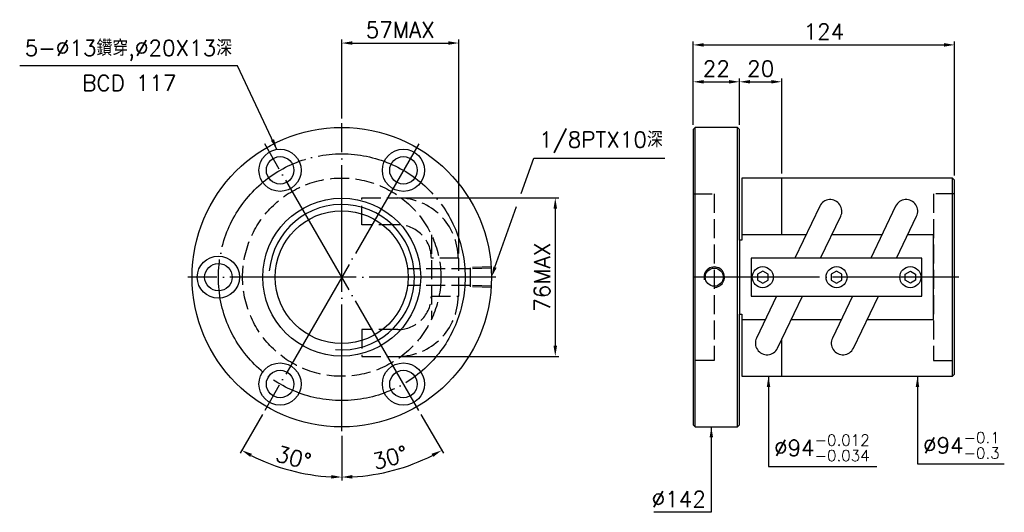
# Model space of a CAD drawing. Header units: millimetres. Extents: x 269 to 736, y -28 to 206.
import ezdxf
from ezdxf.enums import TextEntityAlignment as Align

# ---------------------------------------------------------------- set-up
doc = ezdxf.new("R2010")
doc.units = ezdxf.units.MM
doc.header["$LTSCALE"] = 3
doc.linetypes.add('CENTER', pattern=[22, 20, -1, 0, -1])
doc.linetypes.add('DASHED', pattern=[4, 3, -1])
for name, color, linetype in [('DDVIEW', 7, 'Continuous'), ('DIM', 2, 'Continuous'), ('NT', 7, 'Continuous'), ('NT-DIM', 2, 'Continuous'), ('SH', 7, 'Continuous')]:
    doc.layers.add(name, color=color, linetype=linetype)
doc.styles.get("Standard").update_dxf_attribs({"font": 'simplex.shx', "bigfont": 'chineset.shx'})
doc.dimstyles.new('ISO-25', dxfattribs={"dimscale": 2.5, "dimtxt": 3, "dimasz": 2, "dimexe": 0.646, "dimexo": 0.862, "dimgap": 1, "dimtad": 1, "dimdec": 3, "dimdsep": 46, "dimtxsty": 'Standard', "dimcen": 1.5, "dimclrd": 256, "dimclre": 256, "dimclrt": 256, "dimazin": 2, "dimtfac": 1, "dimtdec": 3, "dimtmove": 0, "dimatfit": 3, "dimfxl": 0, "dimtolj": 1, "dimlwd": -1, "dimlwe": -1, "dimarcsym": 0})

# ---------------------------------------------------------------- blocks, each defined once
blk = doc.blocks.new('*D12')
at = {"layer": 'Defpoints', "color": 0}
for p in [(630.48, 176.33), (610.48, 153.69), (630.48, 130.69)]:
    blk.add_point(p, dxfattribs=at)
at = {"layer": 'NT-DIM'}
for p, q in [((610.48, 155.85), (610.48, 177.94)), ((630.48, 132.85), (630.48, 177.94)), ((615.48, 176.33), (625.48, 176.33))]:
    blk.add_line(p, q, dxfattribs=at)
for points in [[(615.48, 177.16), (615.48, 175.5), (610.48, 176.33)], [(625.48, 177.16), (625.48, 175.5), (630.48, 176.33)]]:
    blk.add_solid(points, dxfattribs=at)
at = {"layer": 'NT-DIM', "insert": (620.48, 182.58), "char_height": 7.5, "attachment_point": 5}
blk.add_mtext('\\A1;20', dxfattribs=at)
blk = doc.blocks.new('*D13')
at = {"layer": 'Defpoints', "color": 0}
for p in [(610.48, 176.33), (588.48, 153.69), (610.48, 153.69)]:
    blk.add_point(p, dxfattribs=at)
at = {"layer": 'NT-DIM'}
for p, q in [((588.48, 155.85), (588.48, 177.94)), ((610.48, 155.85), (610.48, 177.94)), ((593.48, 176.33), (605.48, 176.33))]:
    blk.add_line(p, q, dxfattribs=at)
for points in [[(593.48, 177.16), (593.48, 175.5), (588.48, 176.33)], [(605.48, 177.16), (605.48, 175.5), (610.48, 176.33)]]:
    blk.add_solid(points, dxfattribs=at)
at = {"layer": 'NT-DIM', "insert": (599.48, 182.58), "char_height": 7.5, "attachment_point": 5}
blk.add_mtext('\\A1;22', dxfattribs=at)
blk = doc.blocks.new('*D25')
at = {"layer": 'Defpoints', "color": 0}
for p in [(712.48, 193.82), (588.48, 153.69), (712.48, 129.69)]:
    blk.add_point(p, dxfattribs=at)
at = {"layer": 'DIM'}
for p, q in [((588.48, 155.85), (588.48, 195.43)), ((593.48, 193.82), (707.48, 193.82)), ((712.48, 131.85), (712.48, 195.43))]:
    blk.add_line(p, q, dxfattribs=at)
for points in [[(593.48, 194.65), (593.48, 192.98), (588.48, 193.82)], [(707.48, 194.65), (707.48, 192.98), (712.48, 193.82)]]:
    blk.add_solid(points, dxfattribs=at)
at = {"layer": 'DIM', "insert": (650.48, 200.07), "char_height": 7.5, "attachment_point": 5}
blk.add_mtext('\\A1;124', dxfattribs=at)
blk = doc.blocks.new('*D26')
at = {"layer": 'Defpoints', "color": 0}
for p in [(421.84, 156.69), (385.34, 146.91), (458.34, 20.47), (421.84, 10.69), (438.3, -9.66)]:
    blk.add_point(p, dxfattribs=at)
at = {"layer": 'DIM'}
for p, q in [((459.41, 18.61), (470.04, 0.2)), ((421.84, 8.54), (421.84, -12.72))]:
    blk.add_line(p, q, dxfattribs=at)
blk.add_arc((421.84, 83.69), 94.8, 273.0224, 296.9776, dxfattribs=at)
for points in [[(464.44, -0.06), (465.24, -1.52), (469.23, 1.6)], [(426.86, -11.8), (426.81, -10.14), (421.84, -11.1)]]:
    blk.add_solid(points, dxfattribs=at)
at = {"layer": 'DIM', "insert": (444.75, -1.84), "char_height": 7.5, "attachment_point": 5, "rotation": 15}
blk.add_mtext('\\A1;30°', dxfattribs=at)
blk = doc.blocks.new('*D27')
at = {"layer": 'Defpoints', "color": 0}
for p in [(421.84, 83.69), (385.34, 20.47), (421.84, 10.69), (389.41, -5.39)]:
    blk.add_point(p, dxfattribs=at)
at = {"layer": 'DIM'}
for p, q in [((384.26, 18.61), (373.63, 0.2)), ((421.84, 8.54), (421.84, -12.72))]:
    blk.add_line(p, q, dxfattribs=at)
blk.add_arc((421.84, 83.69), 94.8, 243.0224, 266.9776, dxfattribs=at)
for points in [[(378.43, -1.52), (379.23, -0.06), (374.44, 1.6)], [(416.86, -10.14), (416.82, -11.8), (421.84, -11.1)]]:
    blk.add_solid(points, dxfattribs=at)
at = {"layer": 'DIM', "insert": (398.92, -1.84), "char_height": 7.5, "attachment_point": 5, "rotation": 345}
blk.add_mtext('\\A1;30°', dxfattribs=at)
blk = doc.blocks.new('*D28')
at = {"layer": 'Defpoints', "color": 0}
for p in [(477.34, 194.7), (421.84, 156.69), (477.34, 92.69)]:
    blk.add_point(p, dxfattribs=at)
at = {"layer": 'DIM'}
for p, q in [((421.84, 158.85), (421.84, 196.32)), ((477.34, 94.85), (477.34, 196.32)), ((426.84, 194.7), (472.34, 194.7))]:
    blk.add_line(p, q, dxfattribs=at)
for points in [[(426.84, 195.54), (426.84, 193.87), (421.84, 194.7)], [(472.34, 195.54), (472.34, 193.87), (477.34, 194.7)]]:
    blk.add_solid(points, dxfattribs=at)
at = {"layer": 'DIM', "insert": (449.59, 200.95), "char_height": 7.5, "attachment_point": 5}
blk.add_mtext('\\A1;57MAX', dxfattribs=at)
blk = doc.blocks.new('*D30')
at = {"layer": 'Defpoints', "color": 0}
for p in [(446.59, 121.24), (445.53, 46.15), (523.1, 46.15)]:
    blk.add_point(p, dxfattribs=at)
at = {"layer": 'DIM'}
for p, q in [((448.75, 121.24), (524.72, 121.24)), ((523.1, 116.24), (523.1, 51.15)), ((447.69, 46.15), (524.72, 46.15))]:
    blk.add_line(p, q, dxfattribs=at)
for points in [[(522.27, 116.24), (523.94, 116.24), (523.1, 121.24)], [(522.27, 51.15), (523.94, 51.15), (523.1, 46.15)]]:
    blk.add_solid(points, dxfattribs=at)
at = {"layer": 'DIM', "insert": (516.85, 83.69), "char_height": 7.5, "attachment_point": 5, "rotation": 90}
blk.add_mtext('\\A1;76MAX', dxfattribs=at)

msp = doc.modelspace()

# ---------------------------------------------------------------- linework, layer by layer
at = {"color": 3, "linetype": 'CENTER'}
for p, q in [((421.8357, 10.6941), (421.8357, 156.6941)), ((458.3357, 20.4742), (385.3357, 146.9139)), ((458.3357, 146.9139), (385.3357, 20.4742)), ((494.8357, 83.6941), (348.8357, 83.6941))]:
    msp.add_line(p, q, dxfattribs=at)
at = {"linetype": 'ByBlock'}
for centre, radius in [((421.8357, 83.6941), 71), ((392.5857, 134.3566), 10), ((392.5857, 134.3566), 6.5), ((451.0857, 134.3566), 10), ((451.0857, 134.3566), 6.5), ((421.8357, 83.6941), 37.45), ((421.8357, 83.6941), 31.5), ((363.3357, 83.6941), 10), ((363.3357, 83.6941), 6.5), ((392.5857, 33.0316), 10), ((451.0857, 33.0316), 10), ((392.5857, 33.0316), 6.5), ((451.0857, 33.0316), 6.5)]:
    msp.add_circle(centre, radius, dxfattribs=at)
at = {"color": 3, "linetype": 'CENTER'}
msp.add_circle((421.8357, 83.6941), 58.5, dxfattribs=at)
at = {"color": 1, "linetype": 'DASHED'}
msp.add_circle((421.8357, 83.6941), 47, dxfattribs=at)
at = {"color": 5, "linetype": 'ByBlock'}
msp.add_arc((421.8357, 83.6941), 34.475, 265, 175, dxfattribs=at)
at = {"layer": 'DDVIEW', "color": 1, "linetype": 'DASHED'}
for p, q in [((464.3357, 103.7627), (464.3357, 63.6255)), ((477.3357, 92.6941), (464.3357, 92.6941)), ((477.3357, 74.6941), (477.3357, 92.6941)), ((464.3357, 74.6941), (477.3357, 74.6941))]:
    msp.add_line(p, q, dxfattribs=at)
at = {"layer": 'DDVIEW', "color": 3, "linetype": 'CENTER'}
msp.add_line((714.4826, 83.6941), (586.4826, 83.6941), dxfattribs=at)
at = {"layer": 'DDVIEW', "color": 1, "linetype": 'DASHED'}
for points in [[(464.3357, 92.6941, 0.41421356), (448.4886, 108.5412), (431.2962, 108.5412), (431.2962, 121.2412), (448.4886, 121.2412, -0.41421356), (477.0357, 92.6941)], [(464.3357, 74.6941, -0.41421356), (448.4886, 58.847), (431.2962, 58.847), (431.2962, 46.147), (448.4886, 46.147, 0.41421356), (477.0357, 74.6941)]]:
    msp.add_lwpolyline(points, format="xyb", dxfattribs=at)
at = {"layer": 'DIM', "color": 1, "linetype": 'DASHED'}
for p, q in [((482.8406, 87.6647), (453.3406, 87.6647)), ((492.8357, 88.5581), (482.8406, 88.2457)), ((482.8406, 79.1425), (482.8406, 88.2457)), ((492.8357, 87.9771), (482.8406, 87.6647)), ((482.8406, 79.7235), (453.3406, 79.7235)), ((492.8357, 79.4111), (482.8406, 79.7235)), ((492.8357, 78.8301), (482.8406, 79.1425))]:
    msp.add_line(p, q, dxfattribs=at)
at = {"layer": 'DIM'}
for points in [[(506.9177, 123.3888), (512.8734, 140.1768), (512.9734, 140.1768), (575.1162, 140.1768)], [(494.5074, 88.4063), (504.7038, 117.1483)]]:
    msp.add_lwpolyline(points, dxfattribs=at)
msp.add_solid([(495.2928, 88.1277), (492.8357, 83.6941), (493.722, 88.685)], dxfattribs=at)
at = {"layer": 'NT'}
for p, q in [((589.4826, 12.6941), (589.4826, 154.6941)), ((609.4826, 12.6941), (609.4826, 154.6941)), ((630.4826, 103.7627), (630.4826, 130.6941)), ((711.4826, 36.6941), (711.4826, 130.6941)), ((630.4826, 36.6941), (630.4826, 54.2597))]:
    msp.add_line(p, q, dxfattribs=at)
at = {"layer": 'NT', "color": 1, "linetype": 'DASHED'}
for p, q in [((588.4826, 123.1941), (598.4826, 123.1941)), ((598.4826, 123.1941), (598.4826, 44.1941)), ((712.4826, 123.1941), (702.4826, 123.1941)), ((702.4826, 123.1941), (702.4826, 44.1941)), ((598.4826, 44.1941), (588.4826, 44.1941)), ((702.4826, 44.1941), (712.4826, 44.1941))]:
    msp.add_line(p, q, dxfattribs=at)
at = {"layer": 'NT'}
for points in [[(610.4826, 101.2938), (610.4826, 153.6941), (609.4826, 154.6941), (589.4826, 154.6941), (588.4826, 153.6941), (588.4826, 13.6941), (589.4826, 12.6941), (609.4826, 12.6941), (610.4826, 13.6941), (610.4826, 66.0944)], [(611.4826, 66.0944), (611.4826, 36.6941), (711.4826, 36.6941), (712.4826, 37.6941), (712.4826, 129.6941), (711.4826, 130.6941), (611.4826, 130.6941), (611.4826, 101.2938)]]:
    msp.add_lwpolyline(points, dxfattribs=at)
at = {"layer": 'NT', "linetype": 'ByBlock'}
for points in [[(648.9311, 92.6941), (658.4635, 112.5532, 1), (648.5017, 117.3349), (636.6741, 92.6941)], [(684.9311, 92.6941), (694.4635, 112.5532, 1), (684.5017, 117.3349), (672.6741, 92.6941)], [(628.0341, 74.6941), (618.5017, 54.8349, 1), (628.4635, 50.0532), (640.2911, 74.6941)], [(664.0341, 74.6941), (654.5017, 54.8349, 1), (664.4635, 50.0532), (676.2911, 74.6941)]]:
    msp.add_lwpolyline(points, format="xyb", dxfattribs=at)
for points in [[(641.987, 103.7627), (611.4826, 103.7627), (611.4826, 101.2938), (610.4826, 101.2938), (610.4826, 66.0944), (611.4826, 66.0944), (611.4826, 63.6255), (622.7211, 63.6255)], [(677.987, 103.7627), (654.2441, 103.7627)], [(670.9782, 63.6255), (702.4826, 63.6255), (702.4826, 103.7627), (690.2441, 103.7627)], [(634.9782, 63.6255), (658.7211, 63.6255)]]:
    msp.add_lwpolyline(points, dxfattribs=at)
msp.add_lwpolyline([(615.9826, 74.6941), (696.9826, 74.6941), (696.9826, 92.6941), (615.9826, 92.6941)], close=True, dxfattribs=at)
at = {"layer": 'NT', "color": 7, "linetype": 'Continuous'}
for points in [[(621.4826, 86.5808), (618.9826, 85.1375), (618.9826, 82.2507), (621.4826, 80.8073), (623.9826, 82.2507), (623.9826, 85.1375)], [(656.4826, 86.5808), (653.9826, 85.1375), (653.9826, 82.2507), (656.4826, 80.8073), (658.9826, 82.2507), (658.9826, 85.1375)], [(691.4826, 86.5808), (693.9826, 85.1375), (693.9826, 82.2507), (691.4826, 80.8073), (688.9826, 82.2507), (688.9826, 85.1375)]]:
    msp.add_lwpolyline(points, close=True, dxfattribs=at)
for centre in [(621.4826, 83.6941), (656.4826, 83.6941), (691.4826, 83.6941)]:
    msp.add_circle(centre, 5, dxfattribs=at)
at = {"layer": 'SH', "color": 7, "linetype": 'Continuous'}
msp.add_circle((598.4826, 83.6941), 4.2835, dxfattribs=at)
at = {"layer": 'SH', "color": 5, "linetype": 'Continuous'}
msp.add_arc((598.4826, 83.6941), 4.864, 275.560598, 194.480247, dxfattribs=at)

# ---------------------------------------------------------------- texts
at = {"layer": 'DIM', "insert": (515.4734, 142.6768), "char_height": 7.5, "attachment_point": 7}
msp.add_mtext('\\A1;1/8PTX10深', dxfattribs=at)
at = {"layer": 'NT-DIM'}
msp.add_text('BCD 117', height=7.5, dxfattribs=at).set_placement((321.116, 179.4989), align=Align.TOP_CENTER)
at = {"layer": 'NT-DIM', "char_height": 7.5}
for s, insert, attachment_point in [('\\A1;5-%%C13鑽穿,%%C20X13深', (369.8361, 186.3245), 9), ('\\A1;%%C94{\\H0.7x;\\S-0.1^ -0.3;}', (697.4517, -2.3584), 7), ('\\A1;%%C94{\\H0.7x;\\S-0.012^ -0.034;}', (626.8121, -3.547), 7), ('%%C142', (594.4936, -25.2922), 9)]:
    msp.add_mtext(s, dxfattribs=dict(at, insert=insert, attachment_point=attachment_point))

# ---------------------------------------------------------------- dimensions: what is measured, and where the dimension line sits
at = {"layer": 'DIM'}
dim = msp.add_linear_dim(base=(477.3357, 194.702), p1=(421.8357, 156.6941), p2=(477.3357, 92.6941), text='57MAX', dimstyle='ISO-25', dxfattribs=at)
dim.commit()
dim.dimension.update_dxf_attribs({"geometry": '*D28', "text_midpoint": (449.5857, 200.952)})
dim = msp.add_linear_dim(base=(712.4826, 193.8175), p1=(588.4826, 153.6941), p2=(712.4826, 129.6941), dimstyle='ISO-25', dxfattribs=at)
dim.commit()
dim.dimension.update_dxf_attribs({"geometry": '*D25', "text_midpoint": (650.4826, 193.8175), "dimtype": 160})
dim = msp.add_angular_dim_2l(base=(438.297, -9.6629), line1=((421.8357, 10.6941), (421.8357, 156.6941)), line2=((458.3357, 20.4742), (385.3357, 146.9139)), dimstyle='ISO-25', dxfattribs=at)
dim.commit()
dim.dimension.update_dxf_attribs({"geometry": '*D26', "text_midpoint": (444.7534, -1.8359)})
dim = msp.add_linear_dim(base=(523.1021, 46.147), p1=(446.5935, 121.2412), p2=(445.5342, 46.147), angle=90, text='76MAX', dimstyle='ISO-25', dxfattribs=at)
dim.commit()
dim.dimension.update_dxf_attribs({"geometry": '*D30', "text_midpoint": (516.8521, 83.6941)})
dim = msp.add_angular_dim_3p(base=(389.4131, -5.3861), center=(421.8357, 83.6941), p1=(421.8357, 10.6941), p2=(385.3357, 20.4742), dimstyle='ISO-25', override={"dimtmove": 1}, dxfattribs=at)
dim.commit()
dim.dimension.update_dxf_attribs({"geometry": '*D27', "text_midpoint": (398.918, -1.8359)})
at = {"layer": 'NT-DIM'}
dim = msp.add_linear_dim(base=(610.4826, 176.329), p1=(588.4826, 153.6941), p2=(610.4826, 153.6941), dimstyle='ISO-25', dxfattribs=at)
dim.commit()
dim.dimension.update_dxf_attribs({"geometry": '*D13', "text_midpoint": (599.4826, 182.579)})
dim = msp.add_linear_dim(base=(630.4826, 176.329), p1=(610.4826, 153.6941), p2=(630.4826, 130.6941), dimstyle='ISO-25', dxfattribs=at)
dim.commit()
dim.dimension.update_dxf_attribs({"geometry": '*D12', "text_midpoint": (620.4826, 176.329), "dimtype": 160})

# ---------------------------------------------------------------- leaders
at = {"layer": 'NT-DIM', "annotation_type": 0, "has_hookline": 1}
for points, hookline_direction, text_width in [([(391.1306, 144.2502), (372.4361, 183.8245), (372.3361, 183.8245)], 1, 100.7143), ([(624.2121, 36.6941), (624.2121, -6.047), (624.3121, -6.047)], 0, 48.8214), ([(694.8517, 36.6941), (694.8517, -4.8584), (694.9517, -4.8584)], 0, 38.5714), ([(597.0936, 12.6941), (597.0936, -27.7922), (596.9936, -27.7922)], 1, 24.6429)]:
    msp.add_leader(points, dimstyle='ISO-25', dxfattribs=dict(at, hookline_direction=hookline_direction, text_width=text_width))

doc.saveas('drawing.dxf')
